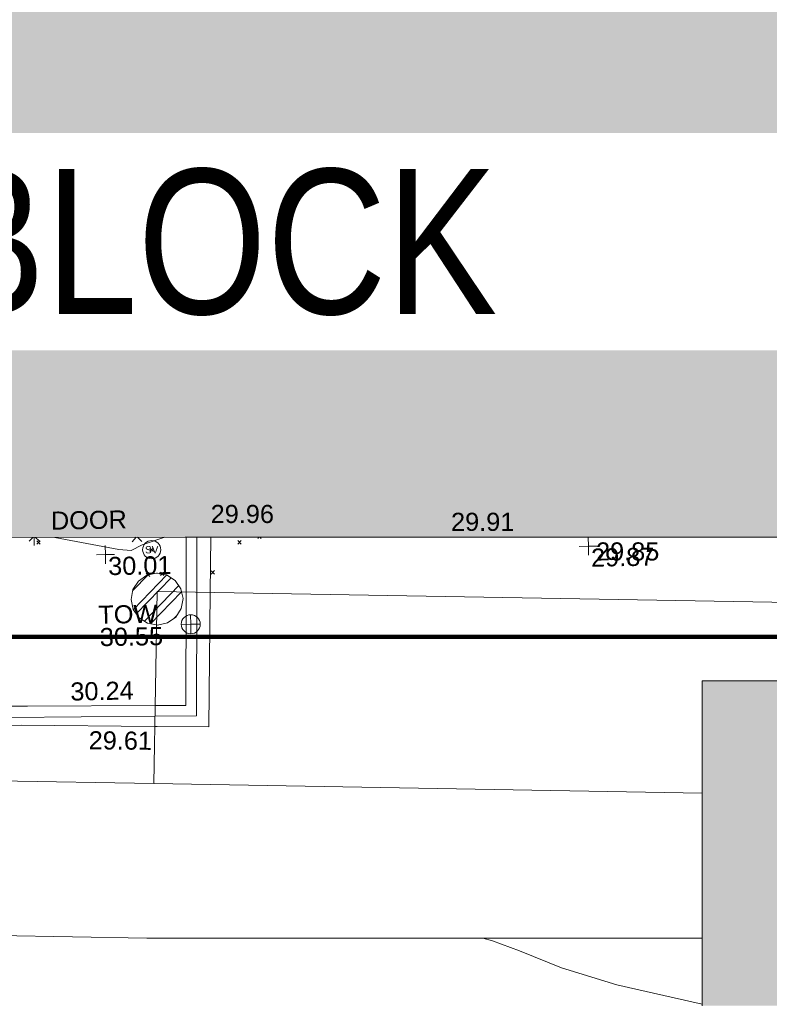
# Model space of a CAD drawing. Header units: millimetres. Extents: x -287732 to 520720, y -88450 to 287754.
# Tile 241 of 256: x 85473 to 100994, y 36795 to 57184. Entities that reach past the tile are written whole.
import ezdxf

# ---------------------------------------------------------------- set-up
doc = ezdxf.new("R2010")
doc.units = ezdxf.units.MM
doc.linetypes.add('IMPORT-HIDDEN2 _3_', pattern=[4762.5, 3175, -1587.5])
doc.linetypes.add('IMPORT-UG_ELEC_STREET LIGHTING_QLB2 _2_', pattern=[2700, 1500, -300.0000000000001, 0, -250, 150, -300.0000000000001, 0, -200])
for name, color, linetype, lineweight, true_color in [('00_TOPO_LEVEL_FLOOR', 7, 'Continuous', 9, 0x666666), ('00_TOPO_SERV_STOP_VALVE', 7, 'Continuous', 9, 0x666666), ('00_TOPO_TOP_OF_WALL', 7, 'Continuous', 9, 0x666666), ('00_UAV_BUILDING_OUTLINE', 5, 'Continuous', 9, 0x0000ff), ('00_UAV_FENCE_2D', 7, 'Continuous', 9, 0x264c2f), ('00_UAV_INT_DOOR', 7, 'Continuous', 9, 0x7f4f3f), ('00_UAV_LEVEL_SPOT', 7, 'Continuous', 9, 0x666666), ('00_UAV_TOP_OF_WALL', 7, 'Continuous', 9, 0x666666), ('00_UAV_WALL', 7, 'Continuous', 9, 0x7c00a5), ('01_DTM_CONTOUR_MJR', 7, 'Continuous', 9, 0x7f3f00), ('01_DTM_CONTOUR_MNR', 7, 'Continuous', 9, 0xa5a552), ('12333-PUM-2D-U-0001-C01 - Rev2_REVIT IMPORT_dwg', 7, 'Continuous', 9, 0x767676), ('A_RHA_Line', 7, 'Continuous', 9, 0x00a600), ('PUM-CHAMBER EXTENTS', 6, 'IMPORT-HIDDEN2 _3_', 9, 0xff00ff)]:
    doc.layers.add(name, color=color, linetype=linetype, lineweight=lineweight, true_color=true_color)
for name, color, linetype, lineweight in [('A_RHA_Detail', 7, 'Continuous', 9), ('A_RHA_Floor', 7, 'Continuous', 9), ('A_RHA_Text', 7, 'Continuous', 9), ('GEN-TEXT', 7, 'Continuous', 9)]:
    doc.layers.add(name, color=color, linetype=linetype, lineweight=lineweight)
doc.styles.add('Arial Narrow', font='ARIALN.TTF', dxfattribs={"height": 3000})
doc.styles.add('Swis721 Lt BT', font='swissl.ttf', dxfattribs={"height": 399.9999999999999})
doc.styles.add('Swis721 Lt BT_2', font='swissl.ttf', dxfattribs={"height": 375})

# ---------------------------------------------------------------- blocks, each defined once
blk = doc.blocks.new('12333-PUM-2D-U-0001-C01 - Rev2_REVIT IMPORT_dwg_MSL_Sluice_Valve_SYM-2077246-Site Location Plan Proposed')
at = {"layer": '00_TOPO_SERV_STOP_VALVE', "color": 254, "true_color": 0xcccccc}
blk.add_circle((0, 0), 500.0000000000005, dxfattribs=at)
at = {"layer": '00_TOPO_SERV_STOP_VALVE', "insert": (0, 198.9876086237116), "char_height": 399.9999999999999, "width": 785.1100955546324, "attachment_point": 2, "line_spacing_factor": 1.005061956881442, "style": 'Swis721 Lt BT'}
blk.add_mtext('SV', dxfattribs=at)
blk = doc.blocks.new('12333-PUM-2D-U-0001-C01 - Rev2_REVIT IMPORT_dwg_TOW-V153-Site Location Plan Proposed')
at = {"layer": '00_TOPO_TOP_OF_WALL', "color": 254, "true_color": 0xeaeaea, "flags": 128}
for points in [[(0, 525.0554400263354), (0, 0), (-525.0554401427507, 0)], [(525.0554401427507, 0), (0, 0), (0, -525.0554400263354)]]:
    blk.add_lwpolyline(points, dxfattribs=at)
at = {"layer": '00_TOPO_TOP_OF_WALL', "color": 254, "true_color": 0xeaeaea}
blk.add_circle((0, 0), 525.0554401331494, dxfattribs=at)
blk = doc.blocks.new('12333-PUM-2D-U-0001-C01 - Rev2_REVIT IMPORT_dwg_MSL_FLlvl_SYM-V172-Site Location Plan Proposed')
at = {"layer": '00_TOPO_LEVEL_FLOOR', "color": 254, "true_color": 0xcccccc}
blk.add_line((1.732587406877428e-11, -38.92611017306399), (1.732587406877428e-11, -5.442731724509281), dxfattribs=at)
blk = doc.blocks.new('12333-PUM-2D-U-0001-C01 - Rev2_REVIT IMPORT_dwg_MSL_Node_Linework-V194-Site Location Plan Proposed')
at = {"layer": '00_UAV_INT_DOOR', "color": 9, "true_color": 0xd4c4bf}
for p, q in [((-55.19237862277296, -55.19237862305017), (-530.3860888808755, -530.3860888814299)), ((530.3860888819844, -530.3860888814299), (57.10528137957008, -57.10528137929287))]:
    blk.add_line(p, q, dxfattribs=at)
blk = doc.blocks.new('12333-PUM-2D-U-0001-C01 - Rev2_REVIT IMPORT_dwg_MSL_Node_Linework-V195-Site Location Plan Proposed')
at = {"layer": '00_UAV_INT_DOOR', "color": 9, "true_color": 0xd4c4bf}
for p, q in [((-139.1408690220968, -139.1408690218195), (-530.3860888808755, -530.3860888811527)), ((530.3860888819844, -530.3860888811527), (143.9633274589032, -143.9633274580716))]:
    blk.add_line(p, q, dxfattribs=at)
blk = doc.blocks.new('12333-PUM-2D-U-0001-C01 - Rev2_REVIT IMPORT_dwg_UAV-V205-Site Location Plan Proposed')
at = {"layer": '00_UAV_LEVEL_SPOT', "color": 254, "true_color": 0xcccccc, "flags": 128}
for points in [[(0, -500.0000000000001), (0, 0), (-500.0000000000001, 0)], [(500.0000000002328, 1.386069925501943e-10), (2.772139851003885e-10, 1.386069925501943e-10), (1.386069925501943e-10, 499.9020530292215)]]:
    blk.add_lwpolyline(points, dxfattribs=at)
blk = doc.blocks.new('12333-PUM-2D-U-0001-C01 - Rev2_REVIT IMPORT_dwg_UAV-2077255-Site Location Plan Proposed')
at = {"layer": '00_UAV_LEVEL_SPOT', "color": 254, "true_color": 0xcccccc, "flags": 128}
for points in [[(0, -500.0000000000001), (0, 0), (-500.0000000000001, 0)], [(500.0000000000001, 0), (0, 0), (0, 500.0000000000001)]]:
    blk.add_lwpolyline(points, dxfattribs=at)
blk = doc.blocks.new('12333-PUM-2D-U-0001-C01 - Rev2_REVIT IMPORT_dwg_MGS62954_T2_Galway_ITM_3d_Rev1-2077680-Site Location Plan Proposed')
at = {"layer": '00_UAV_FENCE_2D', "color": 254, "true_color": 0xcccccc}
blk.add_line((533991899.5421204, 725600325.4482309), (533991877.7570064, 725599189.8943179), dxfattribs=at)
at = {"layer": '00_UAV_FENCE_2D', "color": 254, "true_color": 0xcccccc, "flags": 128}
blk.add_lwpolyline([(533990964.1186976, 725596634.5562297), (533987912.7885001, 725596664.6665002), (533983992.7885001, 725596759.6665001), (533978558.7885, 725596850.6665001), (533974087.7885002, 725596902.6665001), (533969196.7885, 725596983.6665001), (533963895.7885001, 725597063.6665001), (533960784.0595002, 725597139.8885002), (533960859.0595002, 725601247.8885001), (533960914.0595002, 725605285.8885002), (533960967.7425002, 725607837.8120002), (533961063.7425001, 725613958.8120003), (533961090.6646549, 725616194.2439687)], dxfattribs=at)
at = {"layer": '00_UAV_FENCE_2D', "color": 254, "true_color": 0xeaeaea, "flags": 128}
blk.add_lwpolyline([(533991877.7570064, 725599189.8943179), (533991828.5702922, 725596626.0258938), (533990964.1186976, 725596634.5562297)], dxfattribs=at)
at = {"layer": '00_UAV_WALL', "color": 254, "true_color": 0xcccccc}
for p, q in [((533991655.4874774, 725599197.6380116), (533991678.4460873, 725600329.2144287)), ((533992189.7086983, 725600320.5054703), (533992156.6270639, 725599180.1787068))]:
    blk.add_line(p, q, dxfattribs=at)
at = {"layer": '00_UAV_WALL', "color": 254, "true_color": 0xcccccc, "flags": 128}
for points in [[(533990956.7620292, 725596423.3956015), (533988198.7885001, 725596496.6665002), (533986008.5859736, 725596530.3464565), (533983841.7885001, 725596563.6665001), (533981010.8676288, 725596590.0782342), (533979768.7885001, 725596601.6665001), (533976012.6309975, 725596642.7138414), (533974003.7885002, 725596664.6665002), (533971014.287743, 725596725.5752472), (533969193.7885, 725596762.6665001), (533966015.4047054, 725596816.581451), (533964300.7885002, 725596845.6665001), (533961016.0061924, 725596867.9222397), (533960499.0436472, 725596871.4248718), (533960590.133504, 725601352.1082282), (533960596.1900002, 725601650.0255003), (533960664.1329563, 725606346.3936038), (533960686.1900002, 725607871.0255002), (533960802.279188, 725611338.7042763), (533960834.8385002, 725612311.2775003)], [(533960995.7885, 725597359.6665001), (533965727.7885001, 725597253.6665001), (533965994.5250276, 725597248.1456981), (533970945.7885001, 725597145.6665002), (533970993.454304, 725597145.124227), (533975993.13077, 725597088.2450863), (533976219.7885001, 725597085.6665), (533980702.7885002, 725597012.6665), (533980992.3402065, 725597008.2738069), (533984657.7885001, 725596952.6665001), (533985991.5877492, 725596930.5031239), (533988328.7885, 725596891.6665001), (533990971.8125255, 725596855.3944412)]]:
    blk.add_lwpolyline(points, dxfattribs=at)
at = {"layer": '00_UAV_WALL', "color": 254, "true_color": 0xeaeaea, "flags": 128}
for points in [[(533992156.6270639, 725599180.1787068), (533992075.7885001, 725596393.6665002), (533991005.2950827, 725596422.1062273), (533990956.7620292, 725596423.3956015)], [(533990971.8125255, 725596855.3944412), (533990990.747088, 725596855.134589), (533991607.7885001, 725596846.6665002), (533991655.4874774, 725599197.6380116)]]:
    blk.add_lwpolyline(points, dxfattribs=at)
at = {"layer": '01_DTM_CONTOUR_MJR', "color": 254, "true_color": 0xcccccc, "flags": 128}
blk.add_lwpolyline([(533988961.771868, 725600375.4908478), (533990279.1388252, 725600102.6521461), (533990532.255019, 725600078.2018267), (533990761.3015464, 725600187.5781889), (533991232.5572796, 725600336.8097954)], dxfattribs=at)
at = {"layer": '01_DTM_CONTOUR_MNR', "color": 254, "true_color": 0xeaeaea, "flags": 128}
blk.add_lwpolyline([(534002187.6848738, 725590478.9295512), (534000821.2404469, 725590811.240447), (534000430.0000002, 725590904.7259661), (533999290.3383459, 725591280.3383461), (533998430.0000004, 725591648.5233018), (533997875.1754388, 725591865.1754388), (533997672.6908035, 725591922.1876148)], dxfattribs=at)
for name, p, xscale, yscale, zscale in [('12333-PUM-2D-U-0001-C01 - Rev2_REVIT IMPORT_dwg_MSL_Node_Linework-V195-Site Location Plan Proposed', (533988529.1980001, 725600409.7465), 0.19, 0.19, 0.19), ('12333-PUM-2D-U-0001-C01 - Rev2_REVIT IMPORT_dwg_MSL_FLlvl_SYM-V172-Site Location Plan Proposed', (533988529.1980001, 725600409.7465), 4.94, 4.94, 4.94), ('12333-PUM-2D-U-0001-C01 - Rev2_REVIT IMPORT_dwg_MSL_Node_Linework-V194-Site Location Plan Proposed', (533990655.9964749, 725600357.2962396), 0.19, 0.19, 0.19), ('12333-PUM-2D-U-0001-C01 - Rev2_REVIT IMPORT_dwg_MSL_Sluice_Valve_SYM-2077246-Site Location Plan Proposed', (533990959.7885, 725600085.6665), 0.375, 0.375, 0.375), ('12333-PUM-2D-U-0001-C01 - Rev2_REVIT IMPORT_dwg_UAV-2077255-Site Location Plan Proposed', (533990000, 725600000.0000001), 0.375, 0.375, 0.375), ('12333-PUM-2D-U-0001-C01 - Rev2_REVIT IMPORT_dwg_UAV-V205-Site Location Plan Proposed', (534000000, 725600000.0000001), 0.375, 0.375, 0.375), ('12333-PUM-2D-U-0001-C01 - Rev2_REVIT IMPORT_dwg_TOW-V153-Site Location Plan Proposed', (533991740.7885, 725598527.6665001), 0.375, 0.375, 0.375)]:
    blk.add_blockref(name, p, dxfattribs=dict(xscale=xscale, yscale=yscale, zscale=zscale))
at = {"layer": '00_UAV_BUILDING_OUTLINE', "color": 251, "true_color": 0x666666, "char_height": 375, "width": 1495.902363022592, "attachment_point": 1, "line_spacing_factor": 1.005061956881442, "style": 'Swis721 Lt BT_2'}
for s, insert, rotation in [('29.96', (533992196.0774044, 725600990.9877974), 359.0241056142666), ('29.91', (533997169.548346, 725600741.8403686), 359.0241056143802), ('29.85', (534000159.9979172, 725600075.8274045), 359.024105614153)]:
    blk.add_mtext(s, dxfattribs=dict(at, insert=insert, rotation=rotation))
at = {"layer": '00_UAV_INT_DOOR', "color": 251, "true_color": 0x666666, "insert": (533988883.6970868, 725600910.100898), "char_height": 375, "width": 1790.333939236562, "attachment_point": 1, "line_spacing_factor": 1.005061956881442, "style": 'Swis721 Lt BT_2'}
blk.add_mtext('DOOR', dxfattribs=at)
at = {"layer": '00_UAV_LEVEL_SPOT', "char_height": 375, "width": 1495.902363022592, "attachment_point": 1, "line_spacing_factor": 1.005061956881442, "style": 'Swis721 Lt BT_2'}
for s, insert in [('30.01', (533990051.8765643, 725599949.1441547)), ('29.87', (534000051.8765643, 725599949.1441547))]:
    blk.add_mtext(s, dxfattribs=dict(at, insert=insert))
at = {"layer": '00_UAV_TOP_OF_WALL', "char_height": 375, "attachment_point": 1, "line_spacing_factor": 1.005061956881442, "style": 'Swis721 Lt BT_2'}
for s, insert, width in [('TOW', (533989830.3418707, 725598945.0211799), 1343.937678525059), ('30.55', (533989852.8037781, 725598481.1732572), 1495.902363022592)]:
    blk.add_mtext(s, dxfattribs=dict(at, insert=insert, width=width))
at = {"layer": '00_UAV_WALL', "color": 251, "true_color": 0x666666, "char_height": 375, "width": 1495.902363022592, "attachment_point": 1, "line_spacing_factor": 1.005061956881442, "style": 'Swis721 Lt BT_2'}
for s, insert, rotation in [('30.24', (533989223.81422, 725597364.6291778), 0.0796450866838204), ('29.61', (533989591.2276191, 725596350.2312678), 358.4781848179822)]:
    blk.add_mtext(s, dxfattribs=dict(at, insert=insert, rotation=rotation))
blk = doc.blocks.new('12333-PUM-2D-U-0001-C01 - Rev2_REVIT IMPORT_dwg-1620468-Site Location Plan Proposed')
at = {"layer": 'PUM-CHAMBER EXTENTS', "true_color": 0xffaaff}
h = blk.add_hatch(dxfattribs=at)
h.set_pattern_fill('FP_3', color=211, style=0, pattern_type=2)
h.set_pattern_definition([(45, (-533641079.65, -725615854.3560001), (-265.1650429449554, 265.1650429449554), []), (45, (-533640902.873, -725615854.3560001), (-265.1650429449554, 265.1650429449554), [])])
h.paths.add_polyline_path([(349973.8501529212, -17331.67445647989), (350179.6642974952, -17290.735477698), (350354.145104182, -17174.15112990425), (350470.7294519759, -16999.67032321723), (350511.6684307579, -16793.85617864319), (350470.7294519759, -16588.04203406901), (350354.1451041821, -16413.56122738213), (350179.6642974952, -16296.97687958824), (349958.8744971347, -16259.01674395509), (349768.0360083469, -16296.97687958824), (349593.5552016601, -16413.56122738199), (349476.9708538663, -16588.04203406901), (349436.0318750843, -16793.85617864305), (349476.9708538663, -16999.67032321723), (349593.55520166, -17174.15112990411), (349768.0360083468, -17290.73547769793), (349972.9965954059, -17331.50467333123)])
at = {"layer": 'GEN-TEXT', "color": 253, "true_color": 0xaaaaaa}
for p, q in [((347504.9948138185, -15613.71151776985), (347575.7054919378, -15543.00083965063)), ((347575.7054919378, -15613.71151776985), (347504.9948138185, -15543.00083965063)), ((351665.9948137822, -15683.71151771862), (351736.7054919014, -15613.00083959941)), ((351736.7054919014, -15683.71151771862), (351665.9948137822, -15613.00083959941)), ((352078.9948138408, -15575.71151771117), (352103.9258759, -15550.78045565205)), ((352149.7054919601, -15575.71151771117), (352125.1357230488, -15551.14174879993)), ((349843.5701318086, -15804.35617861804), (349914.2808099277, -15733.64550049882)), ((349914.2808099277, -15804.35617861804), (349843.5701318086, -15733.64550049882)), ((349757.9948138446, -16325.71151771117), (349828.7054919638, -16255.00083959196)), ((349828.7054919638, -16325.71151771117), (349757.9948138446, -16255.00083959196)), ((350051.994813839, -16308.71151771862), (350122.7054919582, -16238.00083959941)), ((350122.7054919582, -16308.71151771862), (350051.994813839, -16238.00083959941)), ((351100.994813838, -16295.71151768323), (351171.7054919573, -16225.00083956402)), ((351171.7054919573, -16295.71151768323), (351100.994813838, -16225.00083956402))]:
    blk.add_line(p, q, dxfattribs=at)
at = {"layer": 'PUM-CHAMBER EXTENTS', "color": 7, "linetype": 'Continuous', "true_color": 0xffddff}
for p, q in [((350511.6684307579, -16793.85617864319), (350483.7518343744, -16653.50997131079)), ((350470.7294519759, -16999.67032321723), (350511.6684307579, -16793.85617864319)), ((350354.145104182, -17174.15112990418), (350470.7294519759, -16999.67032321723)), ((349955.9933673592, -17328.12252093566), (349973.8501529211, -17331.67445647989)), ((349973.8501529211, -17331.67445647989), (350179.6642974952, -17290.735477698)), ((350179.6642974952, -17290.735477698), (350354.145104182, -17174.15112990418))]:
    blk.add_line(p, q, dxfattribs=at)
at = {"layer": 'PUM-CHAMBER EXTENTS', "color": 211, "linetype": 'Continuous', "true_color": 0xffaaff, "flags": 128}
blk.add_lwpolyline([(350483.7518343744, -16653.50997131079), (350470.7294519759, -16588.04203406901), (350354.1451041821, -16413.56122738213), (350179.6642974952, -16296.97687958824), (349991.7069384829, -16259.58983635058), (349973.8501529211, -16256.03790080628), (349768.036008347, -16296.97687958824), (349593.55520166, -16413.56122738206), (349476.9708538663, -16588.04203406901), (349436.0318750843, -16793.85617864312), (349476.9708538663, -16999.67032321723), (349593.55520166, -17174.15112990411), (349768.0360083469, -17290.735477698), (349950.4120667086, -17327.01233121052)], dxfattribs=at)
blk.add_blockref('12333-PUM-2D-U-0001-C01 - Rev2_REVIT IMPORT_dwg_MGS62954_T2_Galway_ITM_3d_Rev1-2077680-Site Location Plan Proposed', (-533641079.6498471, -725615854.3561786))

msp = doc.modelspace()

# ---------------------------------------------------------------- hatches: boundary and pattern name
at = {"layer": 'A_RHA_Detail', "true_color": 0xc0c0c0}
h = msp.add_hatch(color=9, dxfattribs=at)
h.paths.add_polyline_path([(-80880.60083809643, -68502.79057078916), (-80400.865924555, -68483.41509113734), (-80400.865924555, -62984.64684185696), (-24474.85765177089, -63009.32043784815), (-24456.14471271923, -50840.30023858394), (-36622.55041039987, -50831.65104353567), (-36622.55041039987, -44228.57792613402), (-50959.0526582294, -44218.38599194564), (-50959.0526582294, -42573.78171514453), (-54563.9325804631, -42571.21897729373), (-54565.69773352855, -45054.17447474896), (-92408.82109321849, -45027.27149621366), (-92411.78875845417, -49201.74309222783), (-100061.9988811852, -49201.74309222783), (-100052.2214449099, -64852.82557838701), (-86120.90825229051, -64852.82557838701), (-86092.1662649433, -62957.90041523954), (-84861.10047608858, -62957.90041523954), (-84854.79052929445, -68240.109737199), (-80870.60226892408, -68240.10973722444)])
h.paths.add_polyline_path([(-137238.9269902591, -68461.9384092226), (-132719.7426408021, -68433.0633692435), (-132847.0731201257, -62850.04282283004), (-130454.6837966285, -62916.63108078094), (-130498.2830220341, -61355.85393642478), (-117581.136331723, -61423.42893438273), (-117492.3908565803, -49183.91309190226), (-125136.5200282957, -49178.47881952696), (-125133.572703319, -45032.61887136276), (-163007.1824077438, -45005.6942194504), (-163007.1824076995, -44090.2963411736), (-163123.8521269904, -44090.21339942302), (-163122.6389897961, -42383.75184302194), (-166563.8543419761, -42383.75184298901), (-166565.034908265, -44044.39824208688), (-193158.4656786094, -44025.49275805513), (-193195.152889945, -62863.65652504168), (-137269.7106414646, -62916.63108078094), (-137254.3708868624, -65679.90523788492)])
h.paths.add_polyline_path([(120310.9497607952, -32334.28230164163), (120312.4652266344, -31610.73011961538), (133451.2244789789, -31638.24899384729), (133469.2230092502, -19717.98315780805), (121295.7536929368, -19692.48606430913), (121319.8434528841, -8190.941560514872), (112277.0825930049, -8172.001674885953), (112263.1770823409, -14811.1234547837), (78285.85310969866, -14739.95861438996), (78292.82277619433, -8167.077575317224), (75241.99098605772, -8160.673431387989), (69355.76844233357, -8152.931592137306), (69353.6659720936, -9156.74635762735), (68372.60878945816, -9154.691552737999), (68372.60878945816, -13705.52853215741), (69333.7233474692, -13707.54156770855), (69325.07112547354, -16249.53369228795), (66623.4489111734, -16249.53369228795), (66619.79243935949, -17995.29925530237), (65989.07757494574, -17995.2992552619), (65985.44262772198, -19730.78799483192), (57152.23993377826, -19712.28702421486), (57127.42535098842, -31559.89463417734), (70277.87165424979, -31587.43801817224), (70277.87165431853, -32271.7414715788), (78263.96947909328, -32285.12944888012), (78266.62661740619, -31019.79372153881), (112335.8856506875, -31091.15111860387), (112335.8856506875, -32317.57330553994), (119781.4233959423, -32333.17321913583)])
h.paths.add_polyline_path([(7503.717409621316, -1791.439263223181), (15482.43097392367, -674.0213231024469), (15484.0826588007, 148.1327206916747), (56188.28042539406, 205.5276654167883), (56155.84326007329, 14338.3166313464), (18016.62665935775, 14236.48149539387), (17967.9025208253, 34313.18372071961), (21727.10644863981, 34324.0692624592), (21708.90974962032, 40608.10218321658), (18009.66447159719, 40608.10218321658), (17995.54603706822, 45483.75063442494), (9770.084204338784, 45420.6329473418), (3966.213879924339, 45446.76585222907), (3984.771235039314, 14176.56786832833), (1023.062455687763, 14176.56786837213), (-276.5134647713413, 14190.52623461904), (-231.6790044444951, 5968.135265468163), (-226.4491536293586, 193.7444677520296), (553.0869992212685, 183.4716499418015), (7477.609307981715, 143.2867586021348), (7488.638446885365, -674.0213231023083)])
h.paths.add_polyline_path([(77755.59663317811, 53.47451145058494), (77729.51881611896, 1699.844979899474), (94464.47132486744, 1659.976083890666), (94606.37913471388, 17991.390236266), (88810.4190114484, 18015.03260816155), (88799.89418497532, 14436.74271609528), (69413.88950349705, 14457.8773889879), (69377.35724448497, 99.62816357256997), (75241.99098605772, 67.32134432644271)])
h.paths.add_polyline_path([(61252.12079701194, 46453.95617366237), (105774.7348988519, 46472.68783506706), (105768.2642198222, 61852.61234306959), (92285.13876309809, 61852.61234306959), (92308.59670399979, 65784.30757140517), (96107.4668000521, 65767.60445243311), (96059.68081117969, 75209.20847378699), (101084.8427276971, 75071.88872764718), (104988.0046543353, 74765.36560406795), (108403.6894220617, 74363.8408943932), (112009.2703903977, 73787.25420861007), (115645.3524815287, 73049.69667206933), (116890.8108051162, 72761.69136252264), (120208.9929833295, 71893.18353872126), (120865.241739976, 71703.68484519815), (124135.6329506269, 70669.67317906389), (127435.6253142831, 69480.50055823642), (127820.4368670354, 69394.93141813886), (128274.3081769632, 69331.69585753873), (128731.8791144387, 69306.66104516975), (129189.9401488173, 69320.00258290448), (129645.2782985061, 69371.62688826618), (130094.6997111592, 69461.17185603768), (130535.0520071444, 69588.00939074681), (130963.246434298, 69751.24981927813), (131376.2795165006, 69949.74812590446), (131771.2541232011, 70182.11198903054), (132162.5575600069, 70460.5404660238), (132496.0921583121, 70741.69081113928), (132820.871367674, 71064.98072578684), (133117.4593294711, 71414.31364272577), (133383.77568926, 71787.23923950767), (133616.5473239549, 72178.5372844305), (133817.1647262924, 72590.54524898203), (133982.6025969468, 73017.89547513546), (134111.7005086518, 73457.59040801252), (134203.5529320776, 73906.54590458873), (134257.5155883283, 74361.61286216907), (134272.5462649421, 74819.5993153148), (134250.5259875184, 75277.29281745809), (134189.6227572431, 75731.48297747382), (134090.9274700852, 76178.98397757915), (133955.1324028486, 76616.65691993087), (133783.1900598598, 77041.43184345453), (133576.3064937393, 77450.32925647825), (133335.932843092, 77840.48103920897), (133063.7551572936, 78209.15055532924), (132761.6825665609, 78553.75185442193), (132431.8338935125, 78871.8678050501), (132076.5227905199, 79161.26705197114), (131698.2415080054, 79419.91966861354), (131299.6434187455, 79646.01139197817), (131093.5942456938, 79746.34209763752), (132146.0467355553, 83110.22226145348), (122787.7632953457, 86282.54285518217), (121604.3555412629, 82800.3591886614), (117095.9864227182, 83870.84033785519), (116841.9598400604, 83526.35449572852), (116120.5435466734, 91221.93611972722), (110237.7341284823, 91274.27491021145), (110194.3680786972, 90435.39030214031), (104988.0046543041, 90486.49901390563), (104973.2761846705, 94309.82427956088), (103746.1314668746, 94309.8242795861), (103839.9937121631, 122852.1474271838), (96365.09202306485, 122931.9599470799), (96350.3400238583, 123952.4168585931), (104555.5505249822, 123902.1925226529), (104607.3234458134, 120248.5396156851), (125502.5015002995, 120134.1933400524), (125662.0200253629, 137657.3796882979), (114479.5865733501, 137699.2256881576), (114382.306264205, 129149.9458158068), (104644.159003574, 129187.9975073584), (104577.9931702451, 126217.3903144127), (101184.4926406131, 126159.1566967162), (101264.6166812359, 135959.2655565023), (89967.23178808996, 135988.8856164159), (89927.63362986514, 125823.6463181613), (93630.53562302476, 125840.7948842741), (93580.65688892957, 122931.9599470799), (88697.38835376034, 122904.7310126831), (88679.3898954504, 95739.09143775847), (86378.25848996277, 95739.09143775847), (86378.18187189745, 96178.1008337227), (83279.50743284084, 96200.92083327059), (83273.62493422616, 95735.74732133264), (70169.67509619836, 95733.22421950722), (70166.26842742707, 96272.07409347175), (66674.99731294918, 96257.14073655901), (66654.74538556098, 95755.71092136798), (65784.77231079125, 95755.71092136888), (65887.65094984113, 117470.630565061), (53473.3427162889, 117487.9046429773), (53434.44066309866, 98570.46349063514), (40649.41626916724, 98570.46349063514), (40610.16711559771, 94406.01479078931), (38853.82372868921, 94410.36303440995), (38848.65589191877, 89463.65332729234), (40612.46601912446, 89518.45976927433), (40665.38257362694, 86257.73741128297), (38372.19584460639, 86305.72309285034), (38369.79374539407, 76901.0507917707), (50937.9512507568, 76944.40198294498), (50922.88567286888, 74598.78180889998), (56484.9061132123, 74588.85093771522), (56484.9061132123, 75194.85181995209), (92465.4037153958, 75233.0258166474), (92645.92783662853, 71766.64845094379), (89810.55521366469, 69362.83965827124), (85313.16173974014, 69360.94750420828), (85313.16173974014, 66907.4050808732), (75210.14498263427, 66903.15451589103), (75210.14498263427, 63815.70944550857), (70819.40014309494, 63815.70999200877), (70819.21601505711, 64253.35708059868), (69456.83415683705, 64253.35708059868), (69455.7195737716, 66901.99623166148), (61303.32856759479, 66898.5668068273), (61304.56054988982, 63970.32021231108), (70500.41048208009, 63970.32021219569), (70500.4088543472, 61852.59006207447), (61245.6438848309, 61848.69637488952), (61252.03558504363, 46656.49344428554)])
h.paths.add_polyline_path([(-17153.16561239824, 48569.32684293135), (-17153.16561224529, 60770.38083685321), (-29362.88357759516, 60774.70428694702), (-29362.88357759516, 67399.20394580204), (-43507.24466814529, 67405.01911303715), (-43488.5313307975, 69093.07334175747), (-45766.41866231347, 69109.32868388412), (-45794.3462003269, 67405.01911303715), (-47272.11273194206, 67404.2124544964), (-47272.44887633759, 66454.91798908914), (-86004.56386332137, 66468.63299519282), (-86006.66970787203, 60521.58362721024), (-92662.87722510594, 60521.58362721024), (-92665.2138765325, 50184.35611932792), (-79752.0168396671, 50179.78309939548), (-79752.016597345, 48591.4932381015), (-17157.7163123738, 48569.32845417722)])
h.paths.add_polyline_path([(-201056.4185878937, 48628.75479108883), (-138377.9751621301, 48634.64535779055), (-138377.9751621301, 50133.28201003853), (-125467.710581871, 50134.49626164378), (-125468.6909603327, 60566.1903686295), (-132186.8595614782, 60565.86652591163), (-132187.4203588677, 66533.0197876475), (-170643.3098734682, 66805.61809689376), (-170643.3098732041, 67738.78475848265), (-200340.0100486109, 67488.93693764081), (-200348.7171487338, 60827.78025104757), (-201057.5650552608, 60827.71357558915), (-201056.6510294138, 51102.04313372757)])
h.paths.add_polyline_path([(-240051.5126725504, 54769.19491160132), (-239444.490259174, 54811.10754483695), (-239186.5396223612, 54841.92927608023), (-238764.8191577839, 54940.98166103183), (-238382.4735933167, 55122.46891388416), (-237990.3402229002, 55354.87497234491), (-237269.2031023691, 55936.21515020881), (-237032.4836384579, 56225.56611516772), (-236793.0039602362, 56569.31473944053), (-236554.5880578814, 57004.26389721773), (-236432.7219585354, 57267.46508908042), (-236300.081527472, 57753.26238983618), (-236250.7285154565, 58017.17885684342), (-236235.6490609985, 58516.21786804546), (-236233.2538429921, 58987.85640053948), (-236213.7029795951, 59823.48083769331), (-236363.8287855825, 59820.86038205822), (-236634.0279869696, 60698.06075827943), (-236391.9547756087, 61432.19726339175), (-236225.4740089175, 61435.10319600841), (-236201.6036569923, 62637.68779596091), (-232563.5271750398, 62639.28734435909), (-232563.5271750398, 63049.03842404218), (-232732.1945866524, 63049.15302218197), (-232860.1521277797, 63457.95890274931), (-232731.606808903, 63914.24862697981), (-232560.8209656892, 63914.24862697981), (-232515.1276847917, 70598.00033009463), (-240628.6947849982, 70598.85496273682), (-240629.7923196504, 72350.98321577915), (-246412.6011212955, 72347.36085933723), (-246412.6011212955, 70616.45923936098), (-254449.5805725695, 70618.60952619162), (-254454.637144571, 70754.06491720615), (-254469.7140363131, 73191.66276250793), (-263883.2532625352, 73267.83063688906), (-263902.4181505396, 68260.74348553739), (-263714.8217520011, 68259.82096572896), (-263552.9672900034, 67819.65434396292), (-263719.0883117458, 67392.2068408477), (-263913.6298699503, 67392.20684284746), (-263956.7001913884, 58633.76423459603), (-260181.1963171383, 58611.22607638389), (-260192.3146983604, 56354.25111579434), (-257184.684388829, 56339.46086021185), (-257213.4419957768, 57092.93866021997), (-257338.5163846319, 57093.27331223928), (-257471.0109294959, 57531.74572308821), (-257338.5163845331, 58062.22513696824), (-257203.4956297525, 58064.06881289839), (-257173.5751889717, 58598.54056692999), (-256478.2273617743, 58575.27357994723), (-256478.2273617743, 58788.51859473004), (-256013.0091299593, 58911.92701534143), (-255397.0786664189, 58780.99767617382), (-255397.0786664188, 58595.982422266), (-243809.885361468, 58585.92793201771), (-243805.3570672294, 58352.04527760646), (-243740.939469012, 57884.52572680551), (-243619.0830608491, 57421.84877545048), (-243424.3877545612, 56943.65915412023), (-243247.1437899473, 56608.24157713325), (-243003.0710579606, 56249.99021479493), (-242732.2093200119, 55932.75703082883), (-242371.7230178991, 55603.12658811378), (-242141.255125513, 55424.88676767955), (-241804.9643037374, 55216.88439822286), (-241529.4640827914, 55077.02869055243), (-241100.6275144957, 54917.18295003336), (-240836.2134980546, 54840.82833176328), (-240453.4486195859, 54788.60784130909), (-240218.9578693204, 54777.28227442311)])
h.paths.add_polyline_path([(40276.69022552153, 59895.36417752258), (40328.62676029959, 69196.9439153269), (36588.99968785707, 69217.8245910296), (36619.46637569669, 74674.25962428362), (32264.36460078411, 74687.02318924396), (32233.48293867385, 69156.26826306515), (11916.69390495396, 69269.70959686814), (11966.66200111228, 78218.75165974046), (29087.509017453, 78123.15526808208), (29143.44567205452, 88141.1370047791), (15719.348796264, 88216.09212953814), (15732.60379610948, 90589.9978889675), (4594.294101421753, 90652.19003489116), (4525.129359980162, 78265.12250449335), (10096.76365553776, 78234.01258731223), (10077.43887221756, 74773.03821910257), (4547.641142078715, 74803.91453678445), (4465.579974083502, 60107.1600234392), (19125.89094760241, 60025.30234268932), (19139.86249374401, 62527.53804644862), (31738.59196305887, 62457.19146404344), (31724.55430858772, 59943.11609815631), (38369.79364225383, 59906.01157293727)])
h.paths.add_polyline_path([(-246083.0241259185, 72334.29150213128), (-246083.0594797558, 72334.30275087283), (-246208.2905500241, 72334.29150213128)])
h.paths.add_polyline_path([(-114575.3004830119, 112178.0758695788), (-114575.3246435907, 112178.0758695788), (-114707.2752166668, 115801.5811617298)])
h.paths.add_polyline_path([(-154699.9178765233, 101760.4080976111), (-114382.050333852, 101776.0542914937), (-114382.050333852, 106926.9360164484), (-113755.641395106, 106927.1792101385), (-113757.5507412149, 111847.2721531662), (-114431.6837526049, 111847.2721531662), (-114431.8097758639, 112178.0758695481), (-114575.3004830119, 112178.0758695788), (-114578.9984943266, 121707.2390833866), (-123056.9849702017, 121707.2390833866), (-123068.8201032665, 156452.7036899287), (-119381.2340625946, 156454.1348067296), (-119381.2340625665, 160165.8597952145), (-115501.031452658, 160167.3662801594), (-115503.3750945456, 166206.5793118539), (-132411.7987151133, 166599.6604729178), (-132411.8243278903, 166665.6603411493), (-135275.0124468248, 166664.5490317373), (-135275.0124468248, 166628.1883101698), (-135911.3205076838, 166628.1944502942), (-135911.3479256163, 166352.1604668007), (-152521.1633846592, 166345.7146753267), (-152518.3680955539, 159142.6836790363), (-150699.3133726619, 159117.9265656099), (-150758.5477087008, 122560.691203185), (-151059.2005266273, 122560.691203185), (-151061.0981347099, 121302.4374932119), (-154138.3148337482, 121372.6012653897), (-154138.3148337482, 121865.1834517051), (-154704.3888425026, 121867.2611370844), (-154688.5451973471, 119352.3937021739), (-154745.5933227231, 119352.3715636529), (-154745.5763474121, 118722.1532660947), (-160794.1544526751, 118748.7442832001), (-160794.1544526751, 119410.5425977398), (-163852.1622693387, 119422.408321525), (-163855.0715294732, 118762.2003111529), (-167568.6765459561, 118778.5256058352), (-166634.6619849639, 124395.1277019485), (-166930.050559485, 124500.0918161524), (-167568.6765459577, 124707.6250903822), (-168028.2173235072, 124841.3808647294), (-168630.5006276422, 124991.3056740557), (-169238.2056069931, 125117.4693074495), (-169850.3952285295, 125219.6772876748), (-170466.1255403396, 125297.7720169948), (-171089.11025998, 125351.8553033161), (-171704.4065937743, 125381.1774255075), (-172325.0479971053, 125386.3595015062), (-172782.2248668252, 125374.5832362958), (-173401.7764235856, 125337.4554476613), (-174109.844898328, 125263.4341236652), (-174634.1213722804, 125190.4100126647), (-175245.0145766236, 125080.719099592), (-176047.1958093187, 124895.7675260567), (-176665.4852587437, 124724.7228134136), (-177045.3001228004, 124609.1129151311), (-177631.5127792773, 124405.2077276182), (-176665.4852586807, 118818.5158794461), (-177558.9402083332, 118822.4435768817), (-177662.2853368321, 125263.4341236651), (-176365.3912351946, 126542.9270807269), (-159462.2970490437, 126319.910391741), (-157057.7396790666, 128609.0850976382), (-157060.6673204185, 136153.1661957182), (-158638.8016610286, 137740.2441626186), (-159352.3735831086, 137740.2441626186), (-161634.4140634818, 140201.1078539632), (-168727.9404945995, 140256.8191146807), (-171035.0401161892, 137942.8847305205), (-174184.1459014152, 137942.8847305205), (-176460.1167434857, 140292.2858551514), (-177341.6856934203, 140292.2858551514), (-177341.7113613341, 140358.4281613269), (-183428.5803825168, 140356.0660244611), (-185921.6385985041, 137917.4639994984), (-185921.6385985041, 131757.3091155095), (-186906.8767412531, 131756.9267733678), (-187725.3914540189, 130809.9989183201), (-187724.058890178, 127376.1828148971), (-186481.0281350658, 126304.5577463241), (-186479.4846754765, 122327.2959175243), (-185176.2828158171, 121059.4673825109), (-180304.1129154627, 121059.4673824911), (-180304.1136492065, 118802.0484409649), (-193555.3706955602, 118802.0484409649), (-193555.368699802, 133117.8341649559), (-192593.6442938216, 133118.2073819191), (-192593.6442938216, 134200.8158367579), (-192224.6284783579, 134200.9592041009), (-192225.5653014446, 136615.0101267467), (-192595.0012460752, 136615.0101267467), (-192595.4357332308, 137734.4745165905), (-193589.2709668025, 137734.4746851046), (-193589.2685988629, 147474.570583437), (-193163.2062206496, 147492.8644732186), (-192765.7252967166, 147531.087133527), (-192359.9383250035, 147589.5931622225), (-192199.8207947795, 147616.5827294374), (-191882.7548926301, 147682.9245600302), (-191568.5380070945, 147761.6632019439), (-191257.654638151, 147852.677242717), (-190828.6072909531, 148002.2045655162), (-190647.7999969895, 148070.9514233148), (-190349.7690789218, 148197.8750094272), (-190056.9509284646, 148336.4013817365), (-189769.797051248, 148486.3169427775), (-189405.3590254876, 148698.0567944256), (-189132.906026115, 148873.2749095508), (-188867.542109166, 149059.0543929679), (-188609.6764469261, 149255.1087866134), (-188354.9814055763, 149465.3525772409), (-188079.6339208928, 149713.879248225), (-187884.9836199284, 149901.8220103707), (-187545.928247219, 150265.8040604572), (-187446.29984479, 150378.3960832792), (-187241.3270201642, 150629.2310214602), (-187046.3599558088, 150887.9197697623), (-186861.6992771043, 151154.0634500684), (-186546.1373636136, 151669.829875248), (-186524.4196769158, 151707.0632450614), (-163675.2898318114, 151669.829875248), (-163687.5843045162, 148134.07679455), (-157303.6541541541, 148136.492106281), (-157303.6541541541, 155759.91501608), (-157557.4317586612, 155765.0384228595), (-157555.9168973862, 166678.0466575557), (-187009.2021991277, 166699.7464767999), (-187013.0952111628, 162054.4009359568), (-188707.17754695, 162044.5925187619), (-188705.9961892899, 155021.5333641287), (-188737.9999316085, 154650.5326604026), (-188799.0133969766, 154283.1866125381), (-188857.2045401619, 154035.4341107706), (-188966.1106131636, 153679.3368924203), (-189102.6200311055, 153332.8820747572), (-189265.8911675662, 152998.2056672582), (-189454.9174011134, 152677.371060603), (-189645.2484685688, 152421.3220123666), (-189916.9563410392, 152104.2450531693), (-190212.7041973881, 151809.4634871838), (-190530.6686598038, 151538.7947471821), (-190868.8893671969, 151293.9075915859), (-191225.281078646, 151076.3118324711), (-191597.6465194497, 150887.3490191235), (-192092.8415776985, 150682.5621956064), (-192519.2468154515, 150561.8451365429), (-192903.8930791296, 150482.240889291), (-193187.215491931, 150440.8868273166), (-193594.1866364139, 150407.1257787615), (-193594.5952989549, 151459.9895227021), (-205369.2399268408, 151455.4201247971), (-205354.4523517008, 113350.0822379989), (-207187.1580384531, 113349.3710182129), (-207184.3024929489, 105991.0636522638), (-205312.8748221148, 105991.1901500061), (-205311.2362476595, 101769.6553082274), (-175488.6451201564, 101781.2285901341), (-175488.6451201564, 110889.6985621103), (-154703.4627663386, 110897.5679794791), (-154700.2792295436, 102691.5597281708)])
h.paths.add_polyline_path([(193735.9435693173, 113047.8274774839), (208865.0938716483, 114991.0266430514), (208976.1154123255, 114126.6471160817), (216447.8967332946, 115086.3281915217), (216038.7305308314, 118271.9702413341), (232648.5073383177, 120405.3421626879), (233425.993615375, 114352.0734369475), (240632.2017567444, 115277.6440988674), (239854.8412683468, 121329.9334727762), (256406.8682407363, 123455.8879629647), (257091.7572256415, 118089.1198988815), (264572.2871227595, 119040.8180953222), (261877.8350555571, 138524.7609215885), (259178.7147038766, 138221.6086035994), (259197.3483655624, 137439.0084132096), (254686.1480587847, 136897.0007612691), (255412.6810205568, 131314.8303176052), (240852.7447969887, 129522.4514056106), (239771.0426543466, 137918.8519126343), (240649.5822431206, 138010.1984551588), (240062.3063116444, 142776.6750342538), (239165.7694642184, 142685.0143484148), (237630.9646614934, 151018.3171732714), (266172.8791088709, 154560.7889781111), (271297.1876944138, 142612.4006970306), (276531.7397502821, 144861.098714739), (274941.5029779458, 148527.9037281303), (302074.5307653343, 160134.9084326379), (300215.9323773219, 164320.1841173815), (301528.1613272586, 164907.0997989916), (300405.1237791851, 167477.8916353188), (299016.6944531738, 166945.7181824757), (295626.7488506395, 174518.754428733), (294333.0289184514, 177537.1551681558), (287288.8475947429, 174518.754428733), (289427.6893504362, 169661.0163463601), (272956.7816584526, 162557.1203578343), (271943.2187787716, 164897.4305293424), (267016.3118217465, 162764.0369715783), (268502.3094164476, 159357.0430143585), (265200.4029574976, 157946.4096681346), (226856.416695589, 153146.7821792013), (227510.3041274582, 148852.0205334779), (228280.9873165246, 141179.0007483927), (227302.3544112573, 141050.281300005), (227895.3788235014, 136433.1758633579), (228748.5501749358, 136523.8855003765), (229602.3077302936, 128023.7667641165), (217691.2359889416, 126493.8999679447), (217642.3600127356, 126874.433267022), (215138.5007311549, 126552.8357430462), (215194.9980427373, 126112.965074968), (215015.6132226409, 126089.924757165), (214840.9672575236, 127449.66446064), (192258.7012018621, 124549.1816390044), (193486.3576426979, 114991.0266430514)])
h.paths.add_polyline_path([(-78076.24187439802, 117605.5188722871), (-78076.23951902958, 117610.0871211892), (-78070.318122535, 129485.7330792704), (-74723.15926543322, 129478.385255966), (-74723.15926543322, 125435.7860624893), (-48015.64546086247, 125380.0246061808), (-47996.55031653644, 135872.5822179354), (-61198.15919578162, 135901.5630078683), (-74714.72264144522, 135923.5088764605), (-74723.6287602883, 131865.2975510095), (-78070.318122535, 131872.642169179), (-78062.97909487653, 149549.7689430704), (-58292.26570492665, 149541.5607197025), (-58292.26570491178, 148946.2407608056), (-37707.70924046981, 148937.6946533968), (-37703.30827430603, 159740.0672041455), (-44148.26955755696, 159742.7429641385), (-44148.26955755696, 162961.3319174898), (-49829.95437583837, 162961.3319174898), (-49830.92144130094, 160632.0129326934), (-78494.09026625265, 160643.9130440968), (-78494.09026625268, 161615.1537738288), (-78739.225852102, 161615.2555472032), (-78691.7919454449, 168187.9195488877), (-90844.57645036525, 168126.8149079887), (-90962.52567694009, 152686.7636277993), (-89064.97866809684, 152685.9758215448), (-89079.54115380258, 117610.0871211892), (-78374.80218507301, 117605.6428258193)])
h.paths.add_polyline_path([(69254.82576126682, 129235.9722870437), (69259.97086178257, 136167.789247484), (86068.0992678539, 136131.0235193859), (86008.66431381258, 164703.3084147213), (58789.63167882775, 164723.511581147), (58789.63167882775, 170119.2062865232), (54460.1632489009, 170122.4198087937), (54457.21717773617, 166153.279245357), (47042.2151650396, 166158.7829869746), (47041.10931533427, 164668.9097040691), (39173.27935198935, 164674.7495545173), (39172.83712618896, 164078.9539098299), (17014.87910992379, 164095.4005254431), (17002.38841206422, 147267.1142245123), (12659.63471563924, 147267.1142245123), (12653.60087534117, 139137.9291796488), (17031.41608901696, 139134.6797717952), (17024.5879174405, 129935.3194463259), (39191.34773726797, 129918.8662983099), (39191.34773726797, 129258.2867272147), (69014.0340609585, 129236.1510132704)])
h.paths.add_polyline_path([(39265.62356917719, 139467.8223435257), (33050.91021530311, 139484.1586867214), (33087.56357182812, 153427.9220784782), (39277.60130889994, 153411.6505991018), (39277.60130890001, 152830.3127277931), (43058.29603858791, 152820.3745823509), (43024.83899408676, 140092.5601633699), (39267.2657899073, 140092.5601633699)])
h.paths.add_polyline_path([(1979.548949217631, 189123.2414339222), (18699.10403225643, 189180.0465563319), (18678.46874730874, 195253.6675675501), (24349.02704561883, 195272.9334348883), (24334.96888372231, 199550.7690688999), (28829.78348974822, 199566.0403168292), (28798.3577216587, 208815.6446464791), (24334.949615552, 208806.151404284), (24333.90624841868, 209113.2475694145), (16811.59093053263, 209087.6903002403), (16806.58456499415, 208843.5909093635), (6772.293057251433, 208809.4991440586), (6797.166076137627, 201488.5780549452), (-8471.058649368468, 201436.7038490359), (-8471.058649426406, 200429.0172028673), (-11856.09020770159, 200417.5164702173), (-11823.72827009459, 190892.3684138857), (-7614.729360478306, 190906.6685966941), (-7614.729360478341, 190170.8290169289), (-4608.619189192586, 190169.2993656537), (-4608.238782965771, 190916.8832264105), (1973.379031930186, 190939.2444180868), (1977.122761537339, 189837.3456693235)])
h.paths.add_polyline_path([(-20506.22133143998, 190640.0286460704), (-20122.28942212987, 206347.1214480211), (-41550.34215551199, 207015.2557957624), (-41462.26177903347, 210449.6195896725), (-31391.41053372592, 210152.0276719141), (-31078.64493155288, 223862.5743669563), (-44305.08575743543, 224230.7972280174), (-44490.79956591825, 211865.5542346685), (-47510.12209648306, 211942.9901385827), (-47722.57925071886, 203659.0205614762), (-47076.06680548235, 203635.3001465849), (-47175.4684425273, 199531.9403872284), (-46801.21126120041, 199520.4703269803), (-46873.68175963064, 195478.5899481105), (-44600.40472248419, 195425.2559779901), (-44685.88459507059, 192243.2795180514), (-38073.99929115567, 192135.6564362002), (-38104.39995468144, 191126.972250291), (-21537.79264466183, 190668.5723412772)])
h.paths.add_polyline_path([(16801.02360973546, 195961.500137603), (9656.615133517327, 196015.1086063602), (9643.838150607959, 199513.9922857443), (11631.77992468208, 199485.8321209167), (11631.7920940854, 203322.2460456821), (16806.58456511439, 203391.4855728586), (16801.0407710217, 195984.4293109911)])
h.paths.add_polyline_path([(122084.9264926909, 200536.2570557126), (122088.1805162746, 206386.1947929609), (125211.1061638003, 206386.1947929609), (125211.1162733, 206645.8932837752), (126202.7098976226, 206645.8932838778), (126203.0204769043, 207041.0477229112), (130401.4034741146, 206979.0758390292), (130444.2691124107, 209883.280297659), (126202.8383603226, 209945.8832030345), (126203.0204769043, 214624.1281189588), (127364.791950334, 214624.1281190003), (127365.2106673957, 225380.2058567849), (126159.8599207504, 225380.2527798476), (126207.4133336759, 241475.3410923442), (119482.5411291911, 241495.8747898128), (119479.2041949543, 246182.0096278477), (109943.9121324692, 246175.2196735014), (109953.2702601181, 233033.381429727), (115000.5285021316, 233033.3814296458), (114999.579292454, 208653.4991933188), (112026.3032630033, 208653.4991933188), (112024.3519988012, 200538.6761891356), (122024.6079402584, 200536.2715596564)])
h.paths.add_polyline_path([(30087.05071580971, 200986.75440713), (38030.67179071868, 201028.6865660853), (38030.67179071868, 202922.9731660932), (38109.89531492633, 202923.3913649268), (38067.25569096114, 208827.6066631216), (38013.35839378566, 208827.6672237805), (38012.38630971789, 209012.5383931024), (30044.90685988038, 208970.480297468), (30076.83023715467, 202922.9203834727)])
h.paths.add_polyline_path([(195986.2599417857, 205661.5722736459), (202896.8751332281, 206052.0074670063), (202676.8862551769, 209945.7611691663), (195766.2710618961, 209555.3259759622)])
h.paths.add_polyline_path([(-91652.40581580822, 206392.6172135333), (-79454.24421187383, 206432.5105635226), (-79629.29258199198, 238245.6998510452), (-68904.21147484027, 238215.095164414), (-68918.55832832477, 246312.9061543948), (-68918.56040493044, 246314.0782553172), (-68756.515268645, 246312.9061543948), (-68755.20581930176, 246638.9786699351), (-79620.07671794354, 246651.3624133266), (-79606.5628449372, 247343.5411849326), (-82154.50636787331, 247318.0695596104), (-82154.50636787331, 247488.1275895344), (-91640.64698348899, 247472.5371040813), (-91638.72040628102, 246846.4753752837), (-131470.3702759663, 246641.42150215), (-131470.3702759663, 250159.5419305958), (-142857.1087886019, 250176.7939677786), (-142864.0554935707, 246220.0701029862), (-165118.8027587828, 246272.3986783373), (-165040.0492656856, 253907.936045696), (-178677.4727934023, 253929.5079730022), (-178699.5521575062, 238176.7234097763), (-138599.3373496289, 238209.4781454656), (-138548.4479938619, 206627.5237025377), (-126646.6702863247, 206572.2299428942), (-126666.6805510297, 234825.8818836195), (-124962.7180531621, 234825.9534805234), (-124969.0241559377, 234688.4891474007), (-91595.61129713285, 234664.3133306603), (-91650.87307429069, 207155.5994723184)])
h.paths.add_polyline_path([(142123.7078574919, 209113.5383730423), (152768.4446292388, 209127.3137314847), (152745.2992288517, 227012.63380935), (142100.5623961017, 226998.8584508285), (142121.8067345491, 210582.5602643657)])
h.paths.add_polyline_path([(168998.8561129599, 209274.9592350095), (169026.8416078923, 226860.3446540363), (161686.6780314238, 226876.6646907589), (161647.6783165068, 209291.3037608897), (168846.6177107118, 209275.2977201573)])
h.paths.add_polyline_path([(49761.46820719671, 218476.5678095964), (49794.00484360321, 223316.1680811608), (41274.07755982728, 223363.4010619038), (41273.58999769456, 223290.8795634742), (32187.30576796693, 223351.9666549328), (32202.10532419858, 225553.2987454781), (20081.83724695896, 225634.7833114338), (20035.26675877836, 218707.7438801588), (31566.33951793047, 218630.2204881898), (31566.12891731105, 218598.8950898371), (49750.1971391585, 218476.6435849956)])
h.paths.add_polyline_path([(162361.9830851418, 234154.05208666), (162366.6425722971, 241589.9129272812), (135261.102696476, 241630.986197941), (135249.088870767, 234197.8735112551), (160249.0277027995, 234157.4671671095)])
h.paths.add_polyline_path([(176458.8604389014, 246709.5724700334), (176516.2484477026, 252173.1529804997), (168884.2833866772, 252253.3171281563), (168934.86529241, 257068.9279575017), (164355.0504715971, 257117.0331241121), (164296.1746742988, 251511.808811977), (164416.8965511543, 251510.5407811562), (164367.8024342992, 246836.573754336), (171460.1142273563, 246762.0779818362)])
at = {"layer": 'A_RHA_Detail', "true_color": 0xff80c0}
h = msp.add_hatch(color=231, dxfattribs=at)
h.paths.add_polyline_path([(56188.28042545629, 24.99999962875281), (65283.05521156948, 24.99999962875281), (65283.05521156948, 22870.95558491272), (88583.301808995, 22870.95558491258), (88583.301808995, 36514.72878646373), (58436.48823028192, 36514.72878646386), (27815.30860791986, 49010.81821995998), (23668.6203268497, 30036.46950734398), (53307.6900862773, 23736.49074818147), (53307.6900862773, 14330.02375410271), (56155.84326007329, 14338.3166313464), (56184.85014944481, 1695.000547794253), (56184.85025759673, 205.5228286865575), (56084.50000007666, 200.5778279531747), (56084.50000007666, 24.99999962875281)])
h.paths.add_polyline_path([(24586.91955213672, 33847.40526666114), (24586.89580502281, 33847.41031426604), (24501.47018237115, 33847.41031426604)])
h.paths.add_polyline_path([(104690.1273206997, 36764.46481787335), (106330.8217241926, 36764.46481787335), (106330.8217241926, 43494.46481787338), (99600.82172419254, 43494.46481787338), (99600.82172419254, 36764.46481787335), (100733.7848329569, 36764.46481787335)])

# ---------------------------------------------------------------- linework, layer by layer
at = {"layer": 'A_RHA_Floor', "color": 253, "true_color": 0xaaaaaa}
for p, q in [((88247.38878935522, 41369.24253195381), (88316.44878768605, 45344.24469183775)), ((88316.44878768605, 45344.24469183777), (104690.1273206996, 45059.7753590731)), ((56880.97932342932, 41916.55988839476), (88247.38878935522, 41369.24253195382)), ((60533.05420183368, 38643.45625718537), (88103.16789787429, 38164.4648178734)), ((88103.16789787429, 38164.4648178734), (99600.82172419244, 38164.46481787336))]:
    msp.add_line(p, q, dxfattribs=at)
at = {"layer": 'A_RHA_Floor', "color": 7, "true_color": 0xf1f1f1}
for p, q in [((99600.82172419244, 36764.46481787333), (99600.82172419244, 43494.46481787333)), ((99600.82172419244, 43494.46481787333), (106330.8217241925, 43494.46481787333))]:
    msp.add_line(p, q, dxfattribs=at)
at = {"layer": 'A_RHA_Floor', "color": 254, "true_color": 0xdddddd}
for p, q in [((88247.32591753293, 41367.84543744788), (56885.26770208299, 41912.71650943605)), ((99600.82172419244, 41170.59462602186), (88252.66695143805, 41367.75264459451))]:
    msp.add_line(p, q, dxfattribs=at)
at = {"layer": 'A_RHA_Line', "color": 7}
for p, q in [((83899.26815385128, 46463.48433608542), (88898.93583963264, 46465.58780833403)), ((88898.93583963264, 46465.58780833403), (93898.60352577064, 46467.69128059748)), ((93898.60352577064, 46467.69128059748), (98898.27121134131, 46469.79475284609)), ((98898.27121134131, 46469.79475284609), (103897.9388973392, 46471.89822489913)), ((106330.8217241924, 43494.46481787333), (99600.82172419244, 43494.46481787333)), ((99600.82172419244, 43494.46481787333), (99600.82172419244, 36764.46481787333))]:
    msp.add_line(p, q, dxfattribs=at)
at = {"layer": 'A_RHA_Line', "color": 1, "lineweight": 140, "true_color": 0xff0000}
msp.add_line((58270.55521156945, 44402.91055661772), (108737.5537835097, 44402.91055661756), dxfattribs=at)

# ---------------------------------------------------------------- block references
at = {"layer": '12333-PUM-2D-U-0001-C01 - Rev2_REVIT IMPORT_dwg', "color": 254, "linetype": 'IMPORT-UG_ELEC_STREET LIGHTING_QLB2 _2_', "true_color": 0xffd4d4, "rotation": 0.9999999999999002}
msp.add_blockref('12333-PUM-2D-U-0001-C01 - Rev2_REVIT IMPORT_dwg-1620468-Site Location Plan Proposed', (-261895.0770586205, 55869.5817132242), dxfattribs=at)

# ---------------------------------------------------------------- next in the draw order: texts
at = {"layer": 'A_RHA_Text', "lineweight": 35, "insert": (66721.90113099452, 54090.31059474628), "char_height": 3000, "width": 35113.9125, "attachment_point": 1, "style": 'Arial Narrow', "bg_fill": 3, "box_fill_scale": 1.25, "bg_fill_color": 256, "bg_fill_true_color": 13158600, "bg_fill_transparency": 0}
msp.add_mtext('THEATRE BLOCK', dxfattribs=at)

doc.saveas('drawing.dxf')
